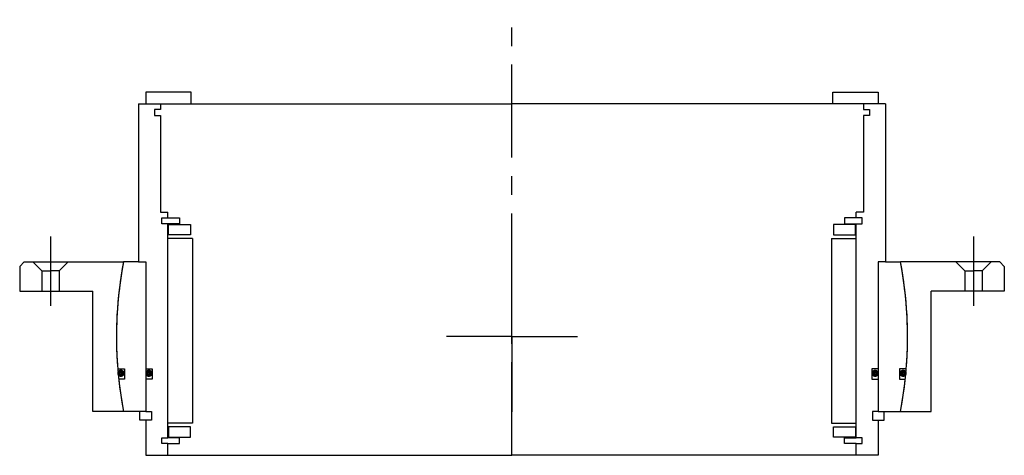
# Model space of a CAD drawing. Header units: millimetres. Extents: x -168 to 168, y -40 to 108.
import ezdxf

# ---------------------------------------------------------------- set-up
doc = ezdxf.new("R2010")
doc.units = ezdxf.units.MM
doc.linetypes.add('CENTER', pattern=[50.8, 31.75, -6.35, 6.35, -6.35])
doc.layers.add('Center', color=1, linetype='CENTER')

# ---------------------------------------------------------------- blocks, each defined once
blk = doc.blocks.new('in-sf218')
for p, q in [((-109.5, 83.5), (-125, 83.5)), ((-125, 83.5), (-125, 79.5)), ((-109.5, 79.5), (-109.5, 83.5)), ((109.5, 83.5), (125, 83.5)), ((109.5, 79.5), (109.5, 83.5)), ((125, 83.5), (125, 79.5)), ((-127.5, 79.5), (-127.5, 25.5)), ((-127.5, 79.5), (-120, 79.5)), ((-125, 79.5), (-109.5, 79.5)), ((-120, 77.5), (-122, 77.5)), ((-122, 77.5), (-122, 75.5)), ((-120, 79.5), (0, 79.5)), ((-120, 79.5), (-120, 77.5)), ((120, 79.5), (0, 79.5)), ((125, 79.5), (109.5, 79.5)), ((127.5, 79.5), (120, 79.5)), ((120, 79.5), (120, 77.5)), ((120, 77.5), (122, 77.5)), ((122, 77.5), (122, 75.5)), ((127.5, 79.5), (127.5, 25.5)), ((-122, 75.5), (-120, 75.5)), ((-120, 75.5), (-120, 42.5)), ((120, 75.5), (120, 42.5)), ((122, 75.5), (120, 75.5)), ((-120, 42.5), (-117.5, 42.5)), ((-119.5, 38.5), (-119.5, 40.5)), ((-119.5, 40.5), (-117.5, 40.5)), ((-117.5, 40.5), (-117.5, 42.5)), ((-117.5, 40.5), (-113.5, 40.5)), ((-113.5, 40.5), (-113.5, 38.5)), ((117.5, 40.5), (113.5, 40.5)), ((113.5, 40.5), (113.5, 38.5)), ((120, 42.5), (117.5, 42.5)), ((117.5, 40.5), (117.5, 42.5)), ((119.5, 40.5), (117.5, 40.5)), ((119.5, 38.5), (119.5, 40.5)), ((-117.5, 38.5), (-119.5, 38.5)), ((-117.5, -34.5), (-117.5, 38.5)), ((-113.5, 38.5), (-117.5, 38.5)), ((-117.25, 38.25), (-109.75, 38.25)), ((-117.25, 34.75), (-117.25, 38.25)), ((-109.75, 38.25), (-109.75, 34.75)), ((117.25, 38.25), (109.75, 38.25)), ((109.75, 38.25), (109.75, 34.75)), ((113.5, 38.5), (117.5, 38.5)), ((117.25, 34.75), (117.25, 38.25)), ((117.5, -34.5), (117.5, 38.5)), ((117.5, 38.5), (119.5, 38.5)), ((-109.75, 34.75), (-117.25, 34.75)), ((109.75, 34.75), (117.25, 34.75)), ((-109, 33.5), (-117.5, 33.5)), ((-109, 33.5), (-109, -29.5)), ((109, 33.5), (109, -29.5)), ((109, 33.5), (117.5, 33.5)), ((-127.5, 25.5), (-132.57, 25.5)), ((-127.5, 25.5), (-125, 25.5)), ((-125, 25.5), (-125, -11)), ((-125, 25.5), (-125, -25.5)), ((125, 25.5), (125, -25.5)), ((125, 25.5), (125, -11)), ((127.5, 25.5), (125, 25.5)), ((127.5, 25.5), (132.57, 25.5)), ((-134.55, -11), (-132.2, -11)), ((-132.2, -11), (-132.2, -14.5)), ((-125, -11), (-122.8, -11)), ((-122.8, -11), (-122.8, -14.5)), ((122.8, -11), (122.8, -14.5)), ((125, -11), (122.8, -11)), ((132.2, -11), (132.2, -14.5)), ((134.55, -11), (132.2, -11)), ((-132.2, -14.5), (-134.22, -14.5)), ((-125, -14.5), (-125, -25.5)), ((-122.8, -14.5), (-125, -14.5)), ((122.8, -14.5), (125, -14.5)), ((125, -14.5), (125, -25.5)), ((132.2, -14.5), (134.22, -14.5)), ((-125, -25.5), (-132.57, -25.5)), ((-127, -28.5), (-127, -25.5)), ((-125, -25.5), (-123, -25.5)), ((-123, -25.5), (-123, -28.5)), ((125, -25.5), (123, -25.5)), ((123, -25.5), (123, -28.5)), ((125, -25.5), (132.57, -25.5)), ((127, -28.5), (127, -25.5)), ((-125, -28.5), (-127, -28.5)), ((-125, -28.5), (-125, -40.5)), ((-123, -28.5), (-125, -28.5)), ((-109, -29.5), (-117.5, -29.5)), ((109, -29.5), (117.5, -29.5)), ((123, -28.5), (125, -28.5)), ((125, -28.5), (127, -28.5)), ((125, -28.5), (125, -40.5)), ((-117.25, -30.75), (-117.25, -34.25)), ((-109.75, -30.75), (-117.25, -30.75)), ((-109.75, -34.25), (-109.75, -30.75)), ((109.75, -34.25), (109.75, -30.75)), ((109.75, -30.75), (117.25, -30.75)), ((117.25, -30.75), (117.25, -34.25)), ((-119.5, -36.5), (-119.5, -34.5)), ((-119.5, -34.5), (-117.5, -34.5)), ((-117.5, -36.5), (-119.5, -36.5)), ((-113.5, -34.5), (-117.5, -34.5)), ((-117.5, -36.5), (-113.5, -36.5)), ((-117.5, -40.5), (-117.5, -36.5)), ((-117.25, -34.25), (-109.75, -34.25)), ((-113.5, -36.5), (-113.5, -34.5)), ((117.25, -34.25), (109.75, -34.25)), ((113.5, -34.5), (117.5, -34.5)), ((113.5, -36.5), (113.5, -34.5)), ((117.5, -36.5), (113.5, -36.5)), ((119.5, -34.5), (117.5, -34.5)), ((117.5, -40.5), (117.5, -36.5)), ((117.5, -36.5), (119.5, -36.5)), ((119.5, -36.5), (119.5, -34.5)), ((-125, -40.5), (-117.5, -40.5)), ((-117.5, -40.5), (0, -40.5)), ((117.5, -40.5), (0, -40.5)), ((125, -40.5), (117.5, -40.5))]:
    blk.add_line(p, q)
at = {"const_width": 1.2}
for points in [[(-132.81, -12.5, -1), (-134.11, -12.5, -1)], [(-123.26, -12.5, -1), (-124.56, -12.5, -1)], [(123.26, -12.5, 1), (124.56, -12.5, 1)], [(132.81, -12.5, 1), (134.11, -12.5, 1)]]:
    blk.add_lwpolyline(points, format="xyb", close=True, dxfattribs=at)
for start, end in [(169.1121, 184.6737), (355.3263, 10.8879), (186.1659, 190.8879), (349.1121, 353.8341)]:
    blk.add_arc((0, 0), 135, start, end)
at = {"layer": 'Center'}
blk.add_line((0, -40.5), (0, 108.19), dxfattribs=at)
blk = doc.blocks.new('4SF200-219 yderhus')
for p, q in [((-166.5, 25.5), (-168, 24)), ((-168, 24), (-168, 15.5)), ((-166.5, 25.5), (-132.57, 25.5)), ((-163.5, 25.5), (-160.5, 22.5)), ((-151.5, 25.5), (-154.5, 22.5)), ((166.5, 25.5), (132.57, 25.5)), ((151.5, 25.5), (154.5, 22.5)), ((163.5, 25.5), (160.5, 22.5)), ((166.5, 25.5), (168, 24)), ((168, 24), (168, 15.5)), ((-160.5, 22.5), (-160.5, 15.5)), ((-160.5, 22.5), (-157.5, 22.5)), ((-154.5, 22.5), (-157.5, 22.5)), ((-154.5, 22.5), (-154.5, 15.5)), ((154.5, 22.5), (154.5, 15.5)), ((154.5, 22.5), (157.5, 22.5)), ((160.5, 22.5), (157.5, 22.5)), ((160.5, 22.5), (160.5, 15.5)), ((-168, 15.5), (-143, 15.5)), ((-143, -25.5), (-143, 15.5)), ((143, -25.5), (143, 15.5)), ((168, 15.5), (143, 15.5)), ((-132.57, -25.5), (-143, -25.5)), ((132.57, -25.5), (143, -25.5))]:
    blk.add_line(p, q)
for start, end in [(169.1121, 190.8879), (349.1121, 10.8879)]:
    blk.add_arc((0, 0), 135, start, end)
at = {"layer": 'Center'}
for p, q in [((-157.5, 34.24), (-157.5, 10.5)), ((157.5, 34.24), (157.5, 10.5)), ((0, 0), (0, 25.63)), ((0, 0), (-22.37, 0)), ((0, 0), (0, -25.63)), ((0, 0), (22.37, 0))]:
    blk.add_line(p, q, dxfattribs=at)

msp = doc.modelspace()

# ---------------------------------------------------------------- block references
for name in ['in-sf218', '4SF200-219 yderhus']:
    msp.add_blockref(name, (0, 0))

doc.saveas('drawing.dxf')
